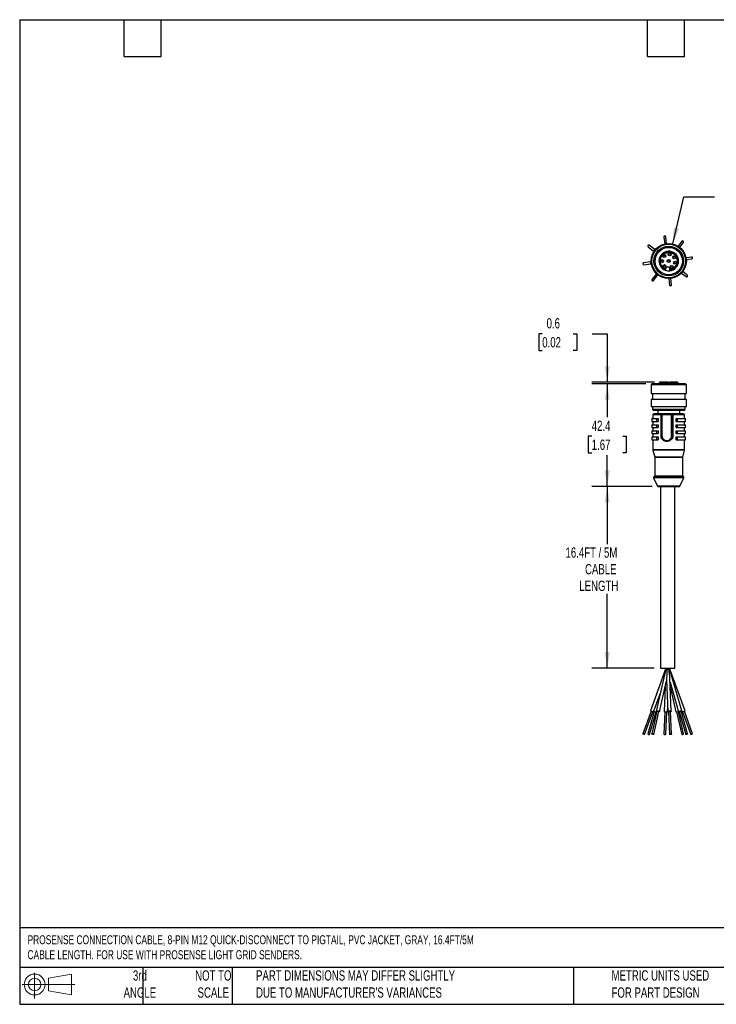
# Model space of a CAD drawing. Header units: millimetres. Extents: x 13 to 546, y 13 to 419.
# Tile 1 of 2: x 13 to 300, y 13 to 419. Entities that reach past the tile are written whole.
import ezdxf

# ---------------------------------------------------------------- set-up
doc = ezdxf.new("R2010")
doc.units = ezdxf.units.MM
doc.header["$LTSCALE"] = 2
doc.layers.add('DIMENSIONS', color=140, linetype='Continuous', lineweight=25)
doc.layers.add('TEXT', color=140, linetype='Continuous', lineweight=25)
doc.styles.add('SLDTEXTSTYLE0', font='TXT', dxfattribs={"width": 0.7})
doc.dimstyles.new('SLDDIMSTYLE0', dxfattribs={"dimtxt": 4.316016, "dimasz": 6.604, "dimexe": 0, "dimexo": 0.0625, "dimgap": 1.079004, "dimtad": 0, "dimtih": 1, "dimtoh": 1, "dimrnd": 1e-09, "dimdsep": 46, "dimtxsty": 'SLDTEXTSTYLE0', "dimsah": 1, "dimcen": 0.09, "dimadec": 0, "dimazin": 2, "dimtfac": 1, "dimtmove": 0, "dimatfit": 0, "dimfxl": 0, "dimfrac": 2, "dimtolj": 1, "dimtzin": 12, "dimarcsym": 0})
doc.dimstyles.new('SLDDIMSTYLE1', dxfattribs={"dimtxt": 4.316016, "dimasz": 6.604, "dimexe": 0, "dimexo": 0.0625, "dimgap": 1.079004, "dimtad": 0, "dimtih": 1, "dimtoh": 1, "dimrnd": 1e-09, "dimzin": 12, "dimdsep": 46, "dimtxsty": 'SLDTEXTSTYLE0', "dimsah": 1, "dimcen": 0.09, "dimadec": 0, "dimazin": 3, "dimtfac": 1, "dimtofl": 0, "dimtmove": 0, "dimatfit": 3, "dimfxl": 0, "dimfrac": 2, "dimtolj": 1, "dimtzin": 12, "dimarcsym": 0})
doc.dimstyles.new('SLDDIMSTYLE2', dxfattribs={"dimtxt": 0.18, "dimasz": 6.604, "dimexe": 0, "dimexo": 0.0625, "dimgap": 0, "dimtad": 0, "dimtih": 1, "dimtoh": 1, "dimdec": 0, "dimrnd": 1e-09, "dimzin": 0, "dimdsep": 46, "dimtxsty": 'Standard', "dimsah": 1, "dimcen": 0.09, "dimadec": 0, "dimazin": 0, "dimtfac": 6.604, "dimtdec": 0, "dimtofl": 0, "dimtmove": 0, "dimatfit": 3, "dimfxl": 0, "dimfrac": 2, "dimtolj": 1, "dimtzin": 0, "dimarcsym": 0})

# ---------------------------------------------------------------- blocks, each defined once
blk = doc.blocks.new('Block11')
at = {"color": 7, "linetype": 'Continuous', "lineweight": 18}
for p, q in [((5.18, 10.62), (5.18, 0)), ((10.96, 8.33), (20.35, 10.06)), ((10.96, 3.19), (10.96, 8.33)), ((20.35, 10.06), (20.35, 1.46)), ((0, 5.76), (21.75, 5.76)), ((10.96, 3.19), (20.35, 1.46))]:
    blk.add_line(p, q, dxfattribs=at)
for radius in [4.3, 2.57]:
    blk.add_circle((5.18, 5.76), radius, dxfattribs=at)
blk = doc.blocks.new('Block12')
at = {"color": 7, "linetype": 'Continuous'}
blk.add_blockref('Block11', (0, 0), dxfattribs=at)
blk = doc.blocks.new('_D')
at = {"layer": 'DIMENSIONS'}
for p, q in [((228.35, 289.47), (226.9, 289.47)), ((226.9, 289.47), (226.9, 282.61)), ((241.18, 289.47), (242.63, 289.47)), ((242.63, 289.47), (242.63, 282.61)), ((248.96, 289.47), (255.19, 289.47)), ((255.19, 289.47), (255.19, 269.44)), ((226.9, 282.61), (228.35, 282.61)), ((242.63, 282.61), (241.18, 282.61)), ((274.63, 269.44), (248.84, 269.44)), ((271.04, 268.84), (248.84, 268.84)), ((255.19, 268.84), (255.19, 256.14))]:
    blk.add_line(p, q, dxfattribs=at)
for points in [[(255.19, 269.44), (256.2, 276.05), (254.17, 276.05)], [(255.19, 268.84), (254.17, 262.24), (256.2, 262.24)]]:
    blk.add_solid(points, dxfattribs=at)
at = {"layer": 'DIMENSIONS', "char_height": 4.233, "attachment_point": 1, "style": 'SLDTEXTSTYLE0'}
for s, insert in [('0.6', (230.15, 295.9)), ('0.02', (228.35, 288.07))]:
    blk.add_mtext(s, dxfattribs=dict(at, insert=insert))
blk = doc.blocks.new('_D_1')
at = {"layer": 'DIMENSIONS'}
for p, q in [((271.04, 268.84), (248.84, 268.84)), ((255.19, 268.84), (255.19, 255.01)), ((248.78, 247.18), (247.33, 247.18)), ((247.33, 247.18), (247.33, 240.33)), ((261.6, 247.18), (263.05, 247.18)), ((263.05, 247.18), (263.05, 240.33)), ((247.33, 240.33), (248.78, 240.33)), ((263.05, 240.33), (261.6, 240.33)), ((255.19, 226.44), (255.19, 239.36)), ((273.68, 226.44), (248.84, 226.44))]:
    blk.add_line(p, q, dxfattribs=at)
for points in [[(255.19, 268.84), (254.17, 262.24), (256.2, 262.24)], [(255.19, 226.44), (256.2, 233.05), (254.17, 233.05)]]:
    blk.add_solid(points, dxfattribs=at)
at = {"layer": 'DIMENSIONS', "char_height": 4.233, "attachment_point": 1, "style": 'SLDTEXTSTYLE0'}
for s, insert in [('42.4', (248.78, 253.61)), ('1.67', (248.78, 245.78))]:
    blk.add_mtext(s, dxfattribs=dict(at, insert=insert))
blk = doc.blocks.new('_D_2')
at = {"layer": 'DIMENSIONS'}
for p, q in [((273.68, 226.44), (248.84, 226.44)), ((255.19, 226.44), (255.19, 202.68)), ((255.19, 151.44), (255.19, 182.1)), ((274.59, 151.44), (248.84, 151.44))]:
    blk.add_line(p, q, dxfattribs=at)
for points in [[(255.19, 226.44), (254.17, 219.84), (256.2, 219.84)], [(255.19, 151.44), (256.2, 158.05), (254.17, 158.05)]]:
    blk.add_solid(points, dxfattribs=at)
at = {"layer": 'DIMENSIONS', "attachment_point": 1, "style": 'SLDTEXTSTYLE0'}
for s, insert, char_height in [('16.4FT / 5M', (237.97, 201.28), 4.2333), ('CABLE', (246, 194.42), 4.233), ('LENGTH', (243.67, 187.56), 4.233)]:
    blk.add_mtext(s, dxfattribs=dict(at, insert=insert, char_height=char_height))

msp = doc.modelspace()

# ---------------------------------------------------------------- linework, layer by layer
for p, q in [((278.543, 329.405), (278.884, 326.564)), ((279.672, 326.704), (279.337, 329.501)), ((272.033, 325.395), (274.315, 323.602)), ((274.81, 324.231), (272.528, 326.024)), ((285.981, 327.638), (284.415, 325.645)), ((285.069, 325.182), (286.61, 327.144)), ((289.991, 321.129), (287.689, 320.853)), ((273.053, 319.097), (270.171, 318.751)), ((270.266, 317.957), (273.148, 318.302)), ((287.796, 320.06), (290.086, 320.334)), ((275.44, 314.224), (273.647, 311.942)), ((274.276, 311.447), (276.069, 313.73)), ((285.861, 314.529), (287.73, 313.061)), ((288.224, 313.69), (286.375, 315.143)), ((280.604, 312.224), (280.92, 309.585)), ((281.715, 309.68), (281.403, 312.273)), ((273.584, 268.842), (273.284, 268.441)), ((273.284, 268.441), (273.284, 264.842)), ((287.818, 268.441), (273.284, 268.441)), ((287.518, 268.842), (273.584, 268.842)), ((276.507, 268.941), (276.507, 268.842)), ((279.147, 268.941), (276.507, 268.941)), ((279.239, 269.436), (276.941, 269.436)), ((279.147, 268.842), (279.147, 268.941)), ((280.243, 269.442), (279.213, 269.442)), ((279.347, 269.309), (279.347, 268.842)), ((280.243, 269.442), (281.054, 269.442)), ((280.243, 268.842), (280.243, 269.442)), ((280.814, 268.842), (280.814, 269.309)), ((280.983, 268.941), (280.983, 268.842)), ((284.596, 268.941), (280.983, 268.941)), ((284.161, 269.436), (281, 269.436)), ((284.596, 268.842), (284.596, 268.941)), ((287.818, 268.441), (287.518, 268.842)), ((287.818, 264.842), (287.818, 268.441)), ((273.284, 264.842), (287.818, 264.842)), ((273.784, 264.842), (273.784, 262.342)), ((287.318, 262.342), (287.318, 264.842)), ((273.285, 262.342), (273.284, 259.442)), ((287.817, 262.342), (273.285, 262.342)), ((287.818, 259.442), (287.817, 262.342)), ((273.284, 259.442), (287.818, 259.442)), ((273.784, 259.442), (273.784, 258.242)), ((273.784, 258.242), (274.184, 257.942)), ((287.318, 258.242), (273.784, 258.242)), ((274.184, 257.942), (286.918, 257.942)), ((276.034, 257.942), (276.034, 256.442)), ((281.751, 256.442), (277.858, 256.442)), ((281.796, 256.442), (281.751, 256.442)), ((286.568, 256.442), (281.796, 256.442)), ((285.068, 256.442), (285.068, 257.942)), ((286.918, 257.942), (287.318, 258.242)), ((287.318, 258.242), (287.318, 259.442)), ((273.551, 254.442), (273.551, 253.242)), ((273.551, 254.442), (275.53, 254.442)), ((273.551, 253.242), (275.53, 253.242)), ((274.034, 255.942), (274.034, 254.442)), ((277.363, 255.942), (274.034, 255.942)), ((274.034, 253.242), (274.034, 251.942)), ((275.53, 254.442), (275.53, 253.242)), ((275.53, 254.442), (276.157, 254.442)), ((275.53, 253.242), (276.157, 253.242)), ((276.157, 254.442), (276.157, 253.242)), ((276.163, 254.442), (276.157, 254.442)), ((276.157, 253.242), (276.163, 253.242)), ((276.163, 254.442), (276.163, 253.242)), ((277.358, 255.942), (277.358, 246.998)), ((277.796, 255.942), (277.358, 255.942)), ((281.69, 255.942), (277.796, 255.942)), ((277.796, 247.057), (277.796, 255.942)), ((282.248, 255.942), (281.69, 255.942)), ((281.69, 247.057), (281.69, 255.942)), ((282.248, 246.996), (282.248, 255.942)), ((282.248, 255.942), (282.249, 255.942)), ((282.249, 255.942), (282.249, 246.996)), ((287.068, 255.942), (282.249, 255.942)), ((283.602, 253.242), (283.602, 254.442)), ((283.62, 254.442), (283.62, 253.242)), ((284.19, 253.242), (284.19, 254.442)), ((284.19, 254.442), (287.534, 254.442)), ((284.19, 253.242), (287.534, 253.242)), ((287.068, 254.442), (287.068, 255.942)), ((287.068, 251.942), (287.068, 253.242)), ((287.534, 253.242), (287.534, 254.442)), ((273.551, 251.942), (273.551, 250.742)), ((273.551, 251.942), (275.53, 251.942)), ((273.551, 250.742), (275.53, 250.742)), ((273.551, 249.442), (273.551, 248.242)), ((273.551, 249.442), (275.53, 249.442)), ((273.551, 248.242), (275.53, 248.242)), ((274.034, 250.742), (274.034, 249.442)), ((274.034, 248.242), (274.034, 246.942)), ((275.53, 251.942), (275.53, 250.742)), ((275.53, 251.942), (276.157, 251.942)), ((275.53, 250.742), (276.157, 250.742)), ((275.53, 249.442), (275.53, 248.242)), ((275.53, 249.442), (276.157, 249.442)), ((275.53, 248.242), (276.157, 248.242)), ((276.157, 251.942), (276.157, 250.742)), ((276.163, 251.942), (276.157, 251.942)), ((276.157, 250.742), (276.163, 250.742)), ((276.157, 249.442), (276.157, 248.242)), ((276.163, 249.442), (276.157, 249.442)), ((276.157, 248.242), (276.163, 248.242)), ((276.163, 251.942), (276.163, 250.742)), ((276.163, 249.442), (276.163, 248.242)), ((283.602, 250.742), (283.602, 251.942)), ((283.602, 248.242), (283.602, 249.442)), ((283.62, 251.942), (283.62, 250.742)), ((283.62, 249.442), (283.62, 248.242)), ((284.19, 250.742), (284.19, 251.942)), ((284.19, 251.942), (287.534, 251.942)), ((284.19, 250.742), (287.534, 250.742)), ((284.19, 248.242), (284.19, 249.442)), ((284.19, 249.442), (287.534, 249.442)), ((284.19, 248.242), (287.534, 248.242)), ((287.068, 249.442), (287.068, 250.742)), ((287.068, 246.942), (287.068, 248.242)), ((287.534, 250.742), (287.534, 251.942)), ((287.534, 248.242), (287.534, 249.442)), ((273.551, 246.942), (273.551, 245.742)), ((273.551, 246.942), (275.53, 246.942)), ((273.551, 245.742), (275.53, 245.742)), ((274.034, 245.742), (274.034, 241.513)), ((275.53, 246.942), (275.53, 245.742)), ((275.53, 246.942), (276.157, 246.942)), ((275.53, 245.742), (276.157, 245.742)), ((276.157, 246.942), (276.157, 245.742)), ((276.163, 246.942), (276.157, 246.942)), ((276.157, 245.742), (276.163, 245.742)), ((276.163, 246.942), (276.163, 245.742)), ((277.357, 246.998), (277.396, 246.851)), ((277.396, 246.851), (277.4, 246.85)), ((277.398, 246.853), (277.613, 246.318)), ((281.672, 246.991), (281.69, 247.057)), ((282.249, 246.996), (282.248, 246.996)), ((283.602, 245.742), (283.602, 246.942)), ((283.62, 246.942), (283.62, 245.742)), ((284.19, 245.742), (284.19, 246.942)), ((284.19, 246.942), (287.534, 246.942)), ((284.19, 245.742), (287.534, 245.742)), ((287.068, 241.513), (287.068, 245.742)), ((287.534, 245.742), (287.534, 246.942)), ((274.034, 241.513), (274.049, 241.392)), ((287.068, 241.513), (274.034, 241.513)), ((274.049, 241.392), (274.77, 238.502)), ((287.053, 241.392), (274.049, 241.392)), ((286.333, 238.502), (287.053, 241.392)), ((287.053, 241.392), (287.068, 241.513)), ((274.77, 238.502), (274.784, 238.381)), ((286.333, 238.502), (274.77, 238.502)), ((274.784, 238.381), (274.784, 230.892)), ((286.318, 238.381), (274.784, 238.381)), ((286.318, 238.381), (286.333, 238.502)), ((286.318, 230.892), (286.318, 238.381)), ((274.295, 230.011), (275.952, 226.611)), ((286.807, 230.011), (274.295, 230.011)), ((286.643, 230.423), (274.459, 230.423)), ((274.784, 230.892), (286.318, 230.892)), ((285.15, 226.611), (286.807, 230.011)), ((285.15, 226.611), (275.952, 226.611)), ((277.129, 226.442), (277.129, 151.442)), ((283.129, 151.442), (283.129, 226.442)), ((279.384, 151.442), (272.978, 133.843)), ((277.129, 151.442), (283.129, 151.442)), ((287.279, 133.843), (280.874, 151.442)), ((278.906, 149.212), (275.405, 133.758)), ((279.639, 146.612), (280.208, 133.573)), ((281.607, 133.634), (281.018, 147.127)), ((285.943, 133.797), (281.174, 150.342)), ((276.771, 133.449), (279.657, 146.192)), ((279.089, 143.684), (278.65, 133.634)), ((281.084, 145.599), (284.598, 133.409)), ((281.168, 143.684), (283.486, 133.449)), ((274.293, 133.364), (277.001, 140.803)), ((280.049, 133.573), (280.129, 135.394)), ((273.26, 133.74), (269.842, 124.351)), ((270.594, 124.077), (274.012, 133.466)), ((274.568, 133.597), (271.896, 124.325)), ((272.665, 124.103), (275.337, 133.375)), ((275.698, 133.692), (273.571, 124.303)), ((274.352, 124.126), (276.478, 133.515)), ((278.942, 133.425), (278.54, 124.232)), ((279.339, 124.197), (279.741, 133.39)), ((280.508, 133.586), (280.918, 124.197)), ((281.717, 124.232), (281.307, 133.621)), ((283.813, 133.363), (285.905, 124.126)), ((286.686, 124.303), (284.63, 133.38)), ((284.886, 133.492), (287.592, 124.103)), ((288.361, 124.325), (285.655, 133.714)), ((285.848, 133.682), (285.964, 133.364)), ((286.254, 133.444), (289.663, 124.077)), ((290.415, 124.351), (287.005, 133.718))]:
    msp.add_line(p, q)
at = {"flags": 128}
for points in [[(274.314, 323.583), (274.349, 323.321), (274.359, 323.295)], [(272.978, 133.843), (273.032, 133.835), (273.177, 133.792), (273.393, 133.72), (273.645, 133.63), (273.896, 133.536), (274.108, 133.453), (274.247, 133.392), (274.293, 133.364), (274.24, 133.372), (274.094, 133.415), (274.003, 133.444)], [(275.664, 133.54), (275.605, 133.567), (275.456, 133.661), (275.404, 133.746), (275.456, 133.81), (275.605, 133.841), (275.826, 133.837), (276.088, 133.797), (276.35, 133.728), (276.572, 133.639), (276.72, 133.545), (276.772, 133.46), (276.72, 133.397), (276.572, 133.365), (276.444, 133.363)], [(275.698, 133.692), (275.727, 133.721), (275.812, 133.739), (275.939, 133.737), (276.088, 133.714)], [(276.088, 133.714), (276.238, 133.674), (276.365, 133.624), (276.449, 133.57), (276.479, 133.521), (276.478, 133.515)], [(278.65, 133.634), (278.65, 133.63), (278.704, 133.536), (278.855, 133.453), (279.082, 133.392), (279.35, 133.364), (279.617, 133.372), (279.844, 133.415), (279.996, 133.487), (280.049, 133.573)], [(280.516, 133.39), (280.413, 133.415), (280.261, 133.487), (280.208, 133.576), (280.261, 133.67), (280.413, 133.753), (280.64, 133.814), (280.907, 133.843), (281.175, 133.835), (281.402, 133.792), (281.554, 133.72), (281.607, 133.63), (281.554, 133.536), (281.402, 133.453), (281.316, 133.425)], [(280.508, 133.586), (280.508, 133.588), (280.538, 133.641), (280.625, 133.689), (280.755, 133.724), (280.907, 133.74)], [(280.907, 133.74), (281.06, 133.735), (281.19, 133.711), (281.277, 133.67), (281.307, 133.621)], [(284.598, 133.409), (284.633, 133.479), (284.766, 133.567), (284.975, 133.661), (285.229, 133.746), (285.49, 133.81), (285.717, 133.841), (285.876, 133.837), (285.943, 133.797), (285.908, 133.728), (285.775, 133.639), (285.689, 133.597)], [(284.886, 133.492), (284.906, 133.532), (284.982, 133.583), (285.102, 133.636), (285.247, 133.685), (285.396, 133.721), (285.526, 133.739), (285.617, 133.737), (285.655, 133.714), (285.655, 133.714)], [(270.594, 124.077), (270.563, 124.082), (270.48, 124.107), (270.357, 124.148), (270.213, 124.199), (270.069, 124.252), (269.949, 124.3), (269.869, 124.335), (269.842, 124.351), (269.873, 124.346), (269.957, 124.322), (270.08, 124.281), (270.224, 124.23), (270.367, 124.176), (270.488, 124.128), (270.568, 124.094), (270.594, 124.077)], [(273.962, 124.325), (274.111, 124.285), (274.238, 124.235), (274.323, 124.181), (274.352, 124.132), (274.323, 124.096), (274.238, 124.078), (274.111, 124.081), (273.962, 124.103), (273.812, 124.143), (273.685, 124.194), (273.601, 124.247), (273.571, 124.296), (273.601, 124.332), (273.685, 124.35), (273.812, 124.348), (273.962, 124.325)], [(278.54, 124.232), (278.54, 124.23), (278.571, 124.176), (278.657, 124.128), (278.787, 124.094), (278.94, 124.077)], [(278.94, 124.077), (279.093, 124.082), (279.222, 124.107), (279.309, 124.148), (279.339, 124.197)], [(281.317, 124.351), (281.47, 124.346), (281.6, 124.322), (281.687, 124.281), (281.717, 124.23), (281.687, 124.176), (281.6, 124.128), (281.47, 124.094), (281.317, 124.077), (281.164, 124.082), (281.035, 124.107), (280.948, 124.148), (280.918, 124.199), (280.948, 124.252), (281.035, 124.3), (281.164, 124.335), (281.317, 124.351)], [(285.905, 124.126), (285.934, 124.096), (286.019, 124.078), (286.146, 124.081), (286.296, 124.103)], [(286.296, 124.103), (286.445, 124.143), (286.572, 124.194), (286.657, 124.247), (286.686, 124.296), (286.686, 124.303)], [(288.361, 124.325), (288.341, 124.285), (288.265, 124.235), (288.146, 124.181), (288, 124.132), (287.851, 124.096), (287.722, 124.078), (287.631, 124.081), (287.592, 124.103), (287.613, 124.143), (287.688, 124.194), (287.808, 124.247), (287.953, 124.296), (288.102, 124.332), (288.232, 124.35), (288.323, 124.348), (288.361, 124.325)]]:
    msp.add_lwpolyline(points, dxfattribs=at)
for centre, radius in [((280.551, 319.49), 7.267), ((280.551, 319.49), 7.267), ((280.551, 319.49), 6.967), ((280.551, 319.49), 6.132), ((280.551, 319.49), 5.632), ((278.714, 321.537), 0.63), ((278.714, 321.537), 0.43), ((280.89, 322.219), 0.63), ((280.89, 322.219), 0.43), ((282.808, 321.028), 0.63), ((282.808, 321.028), 0.43), ((277.801, 319.447), 0.63), ((277.801, 319.447), 0.43), ((278.78, 317.386), 0.63), ((278.78, 317.386), 0.43), ((280.551, 319.49), 0.63), ((280.551, 319.49), 0.43), ((281.753, 317.017), 0.63), ((281.753, 317.017), 0.43), ((283.206, 318.775), 0.63), ((283.206, 318.775), 0.43)]:
    msp.add_circle(centre, radius)
for centre, radius, start, end in [((278.942, 329.436), 0.4, 9.33054, 184.3502), ((272.294, 325.699), 0.4, 54.34553, 229.33522), ((279.36, 325.953), 0.741, 79.2858, 121.60351), ((286.285, 327.377), 0.4, 324.34553, 139.33522), ((275.037, 323.543), 0.724, 87.09819, 176.81074), ((280.551, 319.49), 4.044, 276.13333, 249.69091), ((280.551, 319.49), 3.61, 277.13598, 248.68629), ((290.027, 320.742), 0.388, 358.44118, 95.23904), ((270.236, 318.356), 0.4, 99.33054, 274.3502), ((273.673, 318.784), 0.696, 123.91364, 181.64522), ((273.683, 318.761), 0.705, 179.73156, 247.83166), ((280.128, 316.092), 0.925, 82.91221, 171.95232), ((280.129, 316.091), 0.925, 353.88713, 82.92221), ((290.031, 320.714), 0.384, 278.31192, 2.54252), ((276.132, 314.457), 0.73, 188.05546, 269.39176), ((280.551, 319.49), 4.044, 249.69091, 276.13333), ((287.961, 313.388), 0.4, 234.67495, 358.27645), ((287.995, 313.403), 0.367, 355.68791, 51.45129), ((273.974, 311.71), 0.4, 144.67495, 268.27645), ((273.989, 311.676), 0.367, 265.68791, 321.45129), ((281.3, 309.64), 0.384, 188.31192, 272.54252), ((281.328, 309.645), 0.388, 268.44118, 5.23904), ((277.007, 268.941), 0.5, 97.52934, 180), ((277.018, 268.942), 0.5, 90, 98.88512), ((284.084, 268.942), 0.5, 81.11488, 90), ((284.096, 268.941), 0.5, 0, 82.47066), ((274.534, 255.942), 0.5, 90, 180), ((277.858, 255.942), 0.5, 90, 180), ((278.855, 256.065), 1.066, 159.30315, 186.62833), ((282.749, 256.065), 1.066, 159.30315, 186.62833), ((281.749, 255.944), 0.498, 359.78108, 89.77939), ((286.568, 255.942), 0.5, 0, 90), ((278.484, 244.303), 2.771, 104.00115, 113.13274), ((279.771, 247.564), 2.039, 194.41102, 196.31454), ((283.274, 251.99), 5.249, 252.22333, 258.29434), ((279.769, 247.564), 2.542, 343.68559, 347.1013), ((274.564, 230.142), 0.3, 110.48732, 205.98923), ((274.284, 230.892), 0.5, 290.48732, 360), ((286.818, 230.892), 0.5, 180, 249.51268), ((286.538, 230.142), 0.3, 334.01077, 69.51268), ((276.222, 226.742), 0.3, 205.98923, 270), ((284.88, 226.742), 0.3, 270, 334.01077), ((273.802, 135.289), 1.664, 240.32453, 250.69885), ((272.295, 129.92), 3.94, 64.17305, 75.82695), ((275.441, 135.234), 1.864, 236.3941, 275.74209), ((283.946, 134.569), 1.211, 247.69651, 300.67739), ((284.801, 133.782), 0.425, 241.50099, 286.34448), ((284.276, 140.049), 6.895, 284.17305, 295.82695), ((272.481, 124.909), 0.826, 224.95472, 282.88721), ((288.698, 127.897), 3.94, 284.17305, 295.82695)]:
    msp.add_arc(centre, radius, start, end)
for major_axis, ratio, start_param, end_param in [((1.48, 5.036), 0.1177143, 1.6053851, 2.0638481), ((0.452, 5.039), 0.0392356, 1.5743193, 2.8567059), ((-0.824, 5.038), 0.069937, 3.6727134, 4.70095), ((-1.64, 5.034), 0.1277809, 4.450652, 4.670797)]:
    msp.add_ellipse((280.129, 151.442), major_axis=major_axis, ratio=ratio, start_param=start_param, end_param=end_param)
for points, knots in [([(279.213, 316.221), (279.157, 316.245), (279.047, 316.292), (278.885, 316.373), (278.728, 316.462), (278.576, 316.559), (278.429, 316.664), (278.288, 316.776), (278.152, 316.895), (278.022, 317.021), (277.9, 317.153), (277.784, 317.292), (277.675, 317.436), (277.543, 317.632), (277.397, 317.886), (277.254, 318.204), (277.143, 318.534), (277.07, 318.862), (277.027, 319.182), (277.012, 319.529), (277.037, 319.934), (277.172, 320.645), (277.604, 321.576), (278.526, 322.479), (279.707, 323), (280.854, 323.064), (281.816, 322.825), (282.606, 322.412), (283.213, 321.86), (283.632, 321.255), (283.972, 320.521), (284.102, 319.796), (284.074, 319.159), (284.022, 318.799), (283.933, 318.447), (283.808, 318.105), (283.649, 317.778), (283.457, 317.47), (283.234, 317.182), (282.983, 316.919), (282.707, 316.684), (282.408, 316.477), (282.089, 316.303), (281.754, 316.162), (281.406, 316.055), (281.168, 316.013), (281.048, 315.993)], [0, 0, 0, 0, 0.0088977, 0.0177954, 0.0266931, 0.0355908, 0.0444885, 0.0533862, 0.0622839, 0.0711816, 0.0800793, 0.088977, 0.0978747, 0.1067724, 0.1239318, 0.141092, 0.1582688, 0.1754416, 0.1906736, 0.2058938, 0.2268242, 0.250479, 0.312781, 0.3750846, 0.4373882, 0.4996902, 0.5412291, 0.5827698, 0.6303173, 0.6609549, 0.6910402, 0.7495508, 0.7674395, 0.7853285, 0.8032176, 0.8211069, 0.8389964, 0.8568859, 0.8747754, 0.8926649, 0.9105544, 0.9284439, 0.9463332, 0.9642223, 0.9821113, 1, 1, 1, 1]), ([(279.147, 315.697), (279.147, 315.697), (279.164, 315.696), (279.201, 315.697), (279.22, 315.701), (279.26, 315.715), (279.28, 315.725), (279.317, 315.755), (279.332, 315.776), (279.347, 315.8)], [0, 0, 0, 0, 0.25, 0.25, 0.5, 0.5, 0.75, 0.75, 1, 1, 1, 1]), ([(281, 315.908), (280.964, 315.857), (280.929, 315.807), (280.864, 315.709), (280.837, 315.661), (280.814, 315.617)], [0, 0, 0, 0, 0.5, 0.5, 1, 1, 1, 1]), ([(280.814, 315.617), (280.823, 315.591), (280.833, 315.568), (280.862, 315.529), (280.878, 315.514), (280.913, 315.49), (280.932, 315.482), (280.968, 315.472), (280.983, 315.469), (280.983, 315.469)], [0, 0, 0, 0, 0.25, 0.25, 0.5, 0.5, 0.75, 0.75, 1, 1, 1, 1]), ([(281.047, 315.976), (281.039, 315.965), (281.023, 315.942), (281.007, 315.919), (281, 315.908)], [0, 0, 0, 0, 0.5095447, 1, 1, 1, 1]), ([(277.575, 269.442), (277.461, 269.442), (277.232, 269.442), (277.095, 269.442), (277.046, 269.442), (277.032, 269.442), (277.021, 269.442), (277.023, 269.442), (277.024, 269.442)], [0, 0, 0, 0, 0.3461162, 0.6925011, 0.7860939, 0.8541608, 0.8889563, 1, 1, 1, 1]), ([(279.147, 268.941), (279.147, 268.978), (279.164, 269.013), (279.201, 269.077), (279.22, 269.109), (279.26, 269.17), (279.28, 269.199), (279.317, 269.257), (279.332, 269.285), (279.347, 269.309)], [0, 0, 0, 0, 0.25, 0.25, 0.5, 0.5, 0.75, 0.75, 1, 1, 1, 1]), ([(281, 269.436), (280.964, 269.43), (280.929, 269.418), (280.864, 269.377), (280.837, 269.348), (280.814, 269.309)], [0, 0, 0, 0, 0.5, 0.5, 1, 1, 1, 1]), ([(280.814, 269.309), (280.823, 269.285), (280.833, 269.257), (280.862, 269.2), (280.878, 269.17), (280.913, 269.109), (280.932, 269.078), (280.968, 269.014), (280.983, 268.978), (280.983, 268.941)], [0, 0, 0, 0, 0.25, 0.25, 0.5, 0.5, 0.75, 0.75, 1, 1, 1, 1]), ([(281.047, 269.442), (281.039, 269.442), (281.023, 269.441), (281.007, 269.438), (281, 269.436)], [0, 0, 0, 0, 0.5095447, 1, 1, 1, 1]), ([(284.081, 269.442), (284.072, 269.442), (284.054, 269.442), (283.885, 269.442), (283.615, 269.442), (283.244, 269.442), (282.786, 269.442), (282.256, 269.442), (281.673, 269.442), (281.257, 269.442), (281.048, 269.442)], [0, 0, 0, 0, 0.1196189, 0.2453868, 0.3711563, 0.4969267, 0.6226971, 0.7484667, 0.8742346, 1, 1, 1, 1]), ([(277.858, 256.442), (277.604, 256.442), (277.081, 256.442), (276.385, 256.442), (275.767, 256.442), (275.262, 256.442), (274.879, 256.442), (274.658, 256.442), (274.549, 256.442), (274.54, 256.442), (274.535, 256.442)], [0, 0, 0, 0, 0.1302459, 0.2682745, 0.4063042, 0.5443353, 0.6823684, 0.820404, 0.9124792, 1, 1, 1, 1]), ([(282.249, 255.942), (282.249, 256.015), (282.234, 256.088), (282.181, 256.215), (282.144, 256.27), (282.012, 256.401), (281.903, 256.442), (281.796, 256.442)], [0, 0, 0, 0, 0.25, 0.25, 0.5, 0.5, 1, 1, 1, 1]), ([(283.62, 254.442), (283.63, 254.442), (283.651, 254.442), (283.689, 254.442), (283.73, 254.442), (283.774, 254.442), (283.82, 254.442), (283.866, 254.442), (283.913, 254.442), (283.958, 254.442), (284.002, 254.442), (284.043, 254.442), (284.083, 254.442), (284.121, 254.442), (284.156, 254.442), (284.179, 254.442), (284.19, 254.442)], [0, 0, 0, 0, 0.0908746, 0.1773665, 0.2603464, 0.3404832, 0.4182346, 0.4939835, 0.5675828, 0.638339, 0.7060782, 0.7709128, 0.8327976, 0.891658, 0.9474303, 1, 1, 1, 1]), ([(283.62, 253.242), (283.63, 253.242), (283.651, 253.242), (283.689, 253.242), (283.73, 253.242), (283.774, 253.242), (283.82, 253.242), (283.866, 253.242), (283.913, 253.242), (283.958, 253.242), (284.002, 253.242), (284.043, 253.242), (284.083, 253.242), (284.121, 253.242), (284.156, 253.242), (284.179, 253.242), (284.19, 253.242)], [0, 0, 0, 0, 0.0908746, 0.1773665, 0.2603464, 0.3404832, 0.4182346, 0.4939835, 0.5675828, 0.638339, 0.7060782, 0.7709128, 0.8327976, 0.891658, 0.9474303, 1, 1, 1, 1]), ([(283.62, 251.942), (283.63, 251.942), (283.651, 251.942), (283.689, 251.942), (283.73, 251.942), (283.774, 251.942), (283.82, 251.942), (283.866, 251.942), (283.913, 251.942), (283.958, 251.942), (284.002, 251.942), (284.043, 251.942), (284.083, 251.942), (284.121, 251.942), (284.156, 251.942), (284.179, 251.942), (284.19, 251.942)], [0, 0, 0, 0, 0.0908746, 0.1773665, 0.2603464, 0.3404832, 0.4182346, 0.4939835, 0.5675828, 0.638339, 0.7060782, 0.7709128, 0.8327976, 0.891658, 0.9474303, 1, 1, 1, 1]), ([(283.62, 250.742), (283.63, 250.742), (283.651, 250.742), (283.689, 250.742), (283.73, 250.742), (283.774, 250.742), (283.82, 250.742), (283.866, 250.742), (283.913, 250.742), (283.958, 250.742), (284.002, 250.742), (284.043, 250.742), (284.083, 250.742), (284.121, 250.742), (284.156, 250.742), (284.179, 250.742), (284.19, 250.742)], [0, 0, 0, 0, 0.0908746, 0.1773665, 0.2603464, 0.3404832, 0.4182346, 0.4939835, 0.5675828, 0.638339, 0.7060782, 0.7709128, 0.8327976, 0.891658, 0.9474303, 1, 1, 1, 1]), ([(283.62, 249.442), (283.63, 249.442), (283.651, 249.442), (283.689, 249.442), (283.73, 249.442), (283.774, 249.442), (283.82, 249.442), (283.866, 249.442), (283.913, 249.442), (283.958, 249.442), (284.002, 249.442), (284.043, 249.442), (284.083, 249.442), (284.121, 249.442), (284.156, 249.442), (284.179, 249.442), (284.19, 249.442)], [0, 0, 0, 0, 0.0908746, 0.1773665, 0.2603464, 0.3404832, 0.4182346, 0.4939835, 0.5675828, 0.638339, 0.7060782, 0.7709128, 0.8327976, 0.891658, 0.9474303, 1, 1, 1, 1]), ([(283.62, 248.242), (283.63, 248.242), (283.651, 248.242), (283.689, 248.242), (283.73, 248.242), (283.774, 248.242), (283.82, 248.242), (283.866, 248.242), (283.913, 248.242), (283.958, 248.242), (284.002, 248.242), (284.043, 248.242), (284.083, 248.242), (284.121, 248.242), (284.156, 248.242), (284.179, 248.242), (284.19, 248.242)], [0, 0, 0, 0, 0.0908746, 0.1773665, 0.2603464, 0.3404832, 0.4182346, 0.4939835, 0.5675828, 0.638339, 0.7060782, 0.7709128, 0.8327976, 0.891658, 0.9474303, 1, 1, 1, 1]), ([(277.364, 246.998), (277.364, 246.998), (277.363, 246.999), (277.424, 247.008), (277.534, 247.023), (277.664, 247.04), (277.755, 247.051), (277.793, 247.056), (277.796, 247.057)], [0, 0, 0, 0, 0.14778412, 0.37819048, 0.6092191, 0.84167357, 0.98767927, 1, 1, 1, 1]), ([(282.209, 246.85), (282.129, 246.587), (282.007, 246.345), (281.688, 245.9), (281.497, 245.708), (281.055, 245.383), (280.814, 245.257), (280.423, 245.127), (280.289, 245.094), (280.021, 245.049), (279.886, 245.038), (279.614, 245.038), (279.478, 245.049), (279.213, 245.093), (279.084, 245.125), (278.832, 245.212), (278.709, 245.266), (278.478, 245.391), (278.368, 245.463), (278.16, 245.625), (278.063, 245.714), (277.886, 245.907), (277.805, 246.01), (277.658, 246.231), (277.593, 246.348), (277.482, 246.592), (277.436, 246.718), (277.4, 246.85)], [0, 0, 0, 0, 0.125, 0.125, 0.25, 0.25, 0.375, 0.375, 0.4375, 0.4375, 0.5, 0.5, 0.5625, 0.5625, 0.625, 0.625, 0.6875, 0.6875, 0.75, 0.75, 0.8125, 0.8125, 0.875, 0.875, 0.9375, 0.9375, 1, 1, 1, 1]), ([(281.672, 246.991), (281.606, 246.767), (281.507, 246.558), (281.261, 246.165), (281.115, 245.984), (280.785, 245.66), (280.601, 245.515), (280.297, 245.349), (280.19, 245.301), (279.969, 245.235), (279.853, 245.215), (279.623, 245.217), (279.508, 245.236), (279.287, 245.305), (279.182, 245.352), (278.98, 245.464), (278.883, 245.528), (278.7, 245.669), (278.614, 245.744), (278.369, 245.986), (278.222, 246.169), (277.978, 246.559), (277.88, 246.766), (277.814, 246.991)], [0, 0, 0, 0, 0.125, 0.125, 0.25, 0.25, 0.375, 0.375, 0.4375, 0.4375, 0.5, 0.5, 0.5625, 0.5625, 0.625, 0.625, 0.6875, 0.6875, 0.75, 0.75, 0.875, 0.875, 1, 1, 1, 1]), ([(282.248, 246.996), (282.231, 246.996), (282.161, 247.003), (281.955, 247.024), (281.818, 247.04), (281.69, 247.057)], [0, 0, 0, 0, 0.5, 0.5, 1, 1, 1, 1]), ([(283.62, 246.942), (283.63, 246.942), (283.651, 246.942), (283.689, 246.942), (283.73, 246.942), (283.774, 246.942), (283.82, 246.942), (283.866, 246.942), (283.913, 246.942), (283.958, 246.942), (284.002, 246.942), (284.043, 246.942), (284.083, 246.942), (284.121, 246.942), (284.156, 246.942), (284.179, 246.942), (284.19, 246.942)], [0, 0, 0, 0, 0.0908746, 0.1773665, 0.2603464, 0.3404832, 0.4182346, 0.4939835, 0.5675828, 0.638339, 0.7060782, 0.7709128, 0.8327976, 0.891658, 0.9474303, 1, 1, 1, 1]), ([(283.62, 245.742), (283.63, 245.742), (283.651, 245.742), (283.689, 245.742), (283.73, 245.742), (283.774, 245.742), (283.82, 245.742), (283.866, 245.742), (283.913, 245.742), (283.958, 245.742), (284.002, 245.742), (284.043, 245.742), (284.083, 245.742), (284.121, 245.742), (284.156, 245.742), (284.179, 245.742), (284.19, 245.742)], [0, 0, 0, 0, 0.0908746, 0.1773665, 0.2603464, 0.3404832, 0.4182346, 0.4939835, 0.5675828, 0.638339, 0.7060782, 0.7709128, 0.8327976, 0.891658, 0.9474303, 1, 1, 1, 1]), ([(276.254, 226.442), (276.248, 226.442), (276.228, 226.442), (276.427, 226.442), (276.718, 226.442), (276.997, 226.442), (277.29, 226.442), (277.655, 226.442), (278.144, 226.442), (278.627, 226.442), (278.949, 226.442), (279.1, 226.442), (279.312, 226.442), (279.624, 226.442), (280.154, 226.442), (280.867, 226.442), (281.709, 226.442), (282.506, 226.442), (283.228, 226.442), (283.848, 226.442), (284.285, 226.442), (284.575, 226.442), (284.75, 226.442), (284.868, 226.442), (284.858, 226.442), (284.852, 226.442)], [0, 0, 0, 0, 0.0384184, 0.1149095, 0.1551327, 0.1966442, 0.2312396, 0.258916, 0.3124805, 0.3688933, 0.3796275, 0.3895166, 0.4046001, 0.4290426, 0.4606949, 0.5231742, 0.5856546, 0.6481357, 0.7106173, 0.7730988, 0.83558, 0.8772709, 0.9189614, 0.9606513, 1, 1, 1, 1])]:
    msp.add_open_spline(points, degree=3, knots=knots)
for points in [[(279.21, 316.203), (279.211, 316.209), (279.212, 316.215), (279.213, 316.221)], [(279.239, 316.127), (279.229, 316.153), (279.22, 316.178), (279.21, 316.203)], [(279.347, 315.8), (279.326, 315.896), (279.283, 316.011), (279.239, 316.127)], [(281.048, 315.993), (281.048, 315.987), (281.047, 315.982), (281.047, 315.976)], [(279.21, 269.442), (279.211, 269.442), (279.212, 269.442), (279.213, 269.442)], [(279.239, 269.436), (279.229, 269.439), (279.22, 269.441), (279.21, 269.442)], [(279.347, 269.309), (279.326, 269.387), (279.283, 269.424), (279.239, 269.436)], [(281.048, 269.442), (281.048, 269.442), (281.047, 269.442), (281.047, 269.442)], [(282.249, 246.996), (282.238, 246.947), (282.224, 246.898), (282.209, 246.85)]]:
    msp.add_open_spline(points, degree=3)
at = {"layer": 'TEXT'}
for p, q in [((12.7, 419.1), (546.1, 419.1)), ((12.7, 419.1), (12.7, 12.7)), ((55.88, 403.86), (55.88, 419.1)), ((71.12, 403.86), (71.12, 419.1)), ((271.78, 403.86), (271.78, 419.1)), ((287.02, 403.86), (287.02, 419.1)), ((55.88, 403.86), (71.12, 403.86)), ((271.78, 403.86), (287.02, 403.86)), ((546.1, 44.252), (12.7, 44.252)), ((546.1, 27.94), (12.7, 27.94)), ((63.5, 27.94), (63.5, 12.7)), ((100.423, 27.94), (100.423, 12.7)), ((241.293, 27.94), (241.293, 12.7)), ((12.7, 12.7), (546.1, 12.7))]:
    msp.add_line(p, q, dxfattribs=at)

# ---------------------------------------------------------------- block references
msp.add_blockref('Block12', (13.676, 15.108), dxfattribs=at)

# ---------------------------------------------------------------- texts
at = {"layer": 'TEXT', "style": 'SLDTEXTSTYLE0'}
for s, insert, char_height, attachment_point in [('PROSENSE CONNECTION CABLE, 8-PIN M12 QUICK-DISCONNECT TO PIGTAIL, PVC JACKET, GRAY, 16.4FT/5M ^JCABLE LENGTH. FOR USE WITH PROSENSE LIGHT GRID SENDERS.', (15.931, 41.203), 3.704167, 1), ('3rd^JANGLE', (62.297, 26.728), 4.2333, 2), ('NOT TO^JSCALE', (92.607, 26.728), 4.23333, 2), ("PART DIMENSIONS MAY DIFFER SLIGHTLY ^JDUE TO MANUFACTURER'S VARIANCES", (110.239, 26.728), 4.23333, 1), ('METRIC UNITS USED ^JFOR PART DESIGN', (256.957, 26.728), 4.23333, 1)]:
    msp.add_mtext(s, dxfattribs=dict(at, insert=insert, char_height=char_height, attachment_point=attachment_point))

# ---------------------------------------------------------------- dimensions: what is measured, and where the dimension line sits
at = {"layer": 'DIMENSIONS'}
for base, p2, dimstyle, picture, middle in [((255.189, 269.442), (277.171, 269.442), 'SLDDIMSTYLE0', '_D', (255.189, 289.472)), ((255.189, 226.442), (276.222, 226.442), 'SLDDIMSTYLE1', '_D_1', (255.189, 247.185))]:
    dim = msp.add_linear_dim(base=base, p1=(273.584, 268.842), p2=p2, angle=90, dimstyle=dimstyle, dxfattribs=at)
    dim.commit()
    dim.dimension.update_dxf_attribs({"geometry": picture, "text_midpoint": middle, "dimtype": 160})
dim = msp.add_linear_dim(base=(255.189, 151.442), p1=(276.222, 226.442), p2=(277.129, 151.442), angle=90, text='16.4FT / 5M\\PCABLE\\PLENGTH', dimstyle='SLDDIMSTYLE1', dxfattribs=at)
dim.commit()
dim.dimension.update_dxf_attribs({"geometry": '_D_2', "text_midpoint": (255.189, 192.39), "dimtype": 160})

# ---------------------------------------------------------------- leaders
msp.add_leader([(282.223, 326.562), (286.797, 345.949), (299.496, 345.949)], dimstyle='SLDDIMSTYLE2', dxfattribs=at)

doc.saveas('drawing.dxf')
